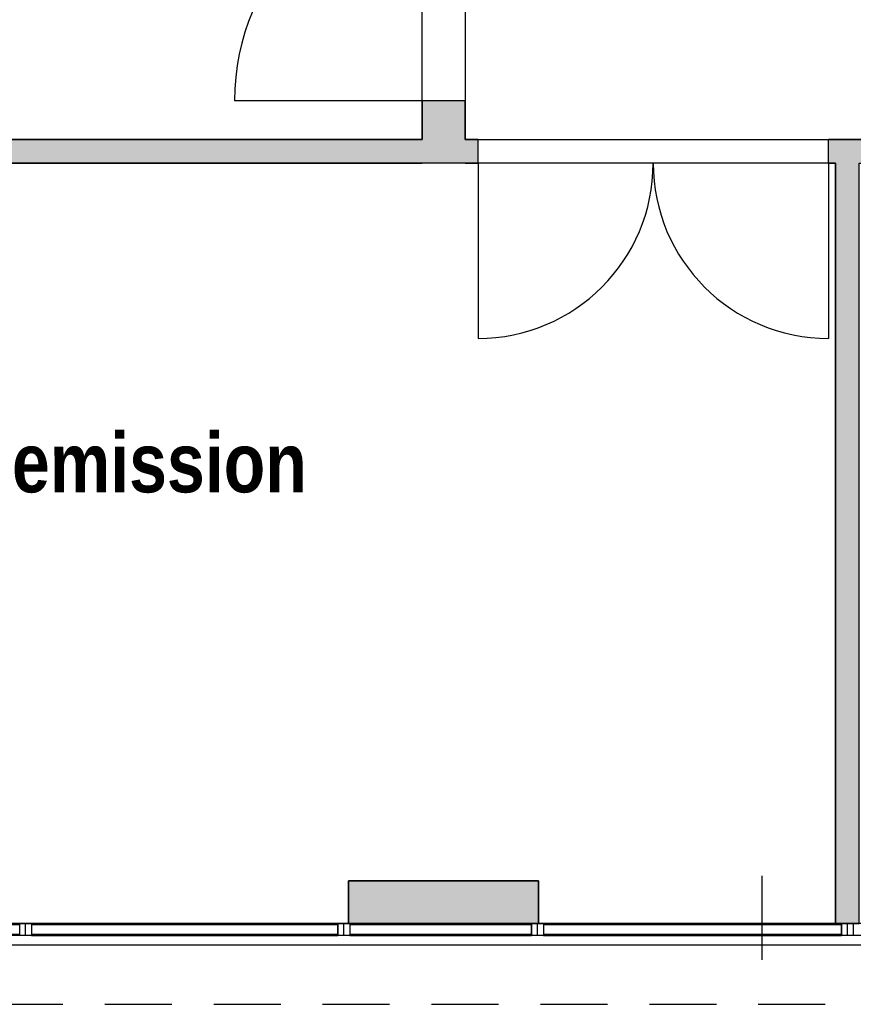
# Model space of a CAD drawing. Extents: x -24342 to 73038, y -9656 to 30949.
# Tile 54 of 170: x 4521 to 4872, y -1434 to -1020. Entities that reach past the tile are written whole.
import ezdxf
from ezdxf.enums import TextEntityAlignment as Align

# ---------------------------------------------------------------- set-up
doc = ezdxf.new("R2010")
doc.units = 0
doc.set_wipeout_variables(frame=1)
for name, pattern in [('21.0032_xref_rdc_02_pro$0$Points tirets', [670.277762, 352.777767, -176.388884, 0, -141.111112]), ('21.0032_xref_rdc_02_pro$0$Tirets', [458.610928, 282.222247, -176.388681]), ('21.0032_xref_rdc_02_pro$0$Wipeout_Contour', [1000, 0, -1000]), ('ACAD_ISO12W100', [21, 12, -3, 0, -3, 0, -3])]:
    doc.linetypes.add(name, pattern=pattern)
for name, color, linetype in [('0_XREF', 250, 'Continuous'), ('21.0032_xref_rdc_02_pro$0$A-AREA-____-OTLN.Modèle IFC', 251, 'Continuous'), ('21.0032_xref_rdc_02_pro$0$A-GLAZ-CURT-OTLN.Modèle IFC', 251, 'Continuous'), ('21.0032_xref_rdc_02_pro$0$A-GLAZ-CWMG-OTLN.Modèle IFC', 251, 'Continuous'), ('21.0032_xref_rdc_02_pro$0$A-WALL-____-OTLN.Modèle IFC', 251, 'Continuous'), ('21.0032_xref_rdc_02_pro$0$Marques de Zone ARCHICAD', 251, 'Continuous'), ('21.0032_xref_rdc_02_pro$0$Portes ARCHICAD', 251, 'Continuous')]:
    doc.layers.add(name, color=color, linetype=linetype)
doc.styles.add('21.0032_xref_rdc_02_pro$0$STYLE_GENERE_1', font='ARIALNB.TTF')
doc.styles.add('21.0032_xref_rdc_02_pro$0$STYLE_GENERE_2', font='ARIALN.TTF')

# ---------------------------------------------------------------- blocks, each defined once
blk = doc.blocks.new('21.0032_xref_rdc_02_pro$0$Salle spectro-emission_SAR_29_1', base_point=(44865, -12207.4))
at = {"layer": '21.0032_xref_rdc_02_pro$0$Marques de Zone ARCHICAD', "insert": (43534.4, -12325.8), "char_height": 170, "attachment_point": 1, "style": '21.0032_xref_rdc_02_pro$0$STYLE_GENERE_2'}
blk.add_mtext('\\A1;\\pt0,100;23,00{\\H0.66x;\\S^  ;} m{\\H0.66x;\\S2^  ;}', dxfattribs=at)
at = {"layer": '21.0032_xref_rdc_02_pro$0$Marques de Zone ARCHICAD'}
for tag, height, style, p in [('DUMMY_849', 250, '21.0032_xref_rdc_02_pro$0$STYLE_GENERE_1', (46435.6, -11861.5)), ('ROOM_NAME', 250, '21.0032_xref_rdc_02_pro$0$STYLE_GENERE_1', (43294.4, -11935.5)), ('calculatedAreaCode', 170, '21.0032_xref_rdc_02_pro$0$STYLE_GENERE_2', (43294.4, -12323.5))]:
    blk.add_attdef(tag, text='', height=height, dxfattribs=dict(at, style=style)).set_placement(p, align=Align.TOP_LEFT)
blk = doc.blocks.new('21.0032_xref_rdc_02_pro$0$Percement_47_1')
at = {"linetype": '21.0032_xref_rdc_02_pro$0$Wipeout_Contour', "ltscale": 201397.90032}
blk.add_wipeout([(43270.1, -14090), (53390, -14090), (53390, -14000), (43270.1, -14000)], dxfattribs=at).dxf.layer = '21.0032_xref_rdc_02_pro$0$A-WALL-____-OTLN.Modèle IFC'
at = {"layer": '21.0032_xref_rdc_02_pro$0$A-WALL-____-OTLN.Modèle IFC', "linetype": '21.0032_xref_rdc_02_pro$0$Points tirets'}
blk.add_line((48330, -13800), (48330, -14290), dxfattribs=at)
at = {"layer": '21.0032_xref_rdc_02_pro$0$A-WALL-____-OTLN.Modèle IFC', "linetype": 'Continuous', "flags": 128}
for points in [[(53390, -14000), (43270.1, -14000)], [(43270.1, -14090), (53390, -14090)]]:
    blk.add_lwpolyline(points, dxfattribs=at)
blk = doc.blocks.new('21.0032_xref_rdc_02_pro$0$Mur_93_1', base_point=(46990, -10750))
at = {"layer": '21.0032_xref_rdc_02_pro$0$A-WALL-____-OTLN.Modèle IFC', "linetype": 'Continuous'}
blk.add_hatch(color=256, dxfattribs=at).paths.add_polyline_path([(42870, -10800), (46900, -10800), (46900, -10700), (42870, -10700)])
at = {"layer": '21.0032_xref_rdc_02_pro$0$A-WALL-____-OTLN.Modèle IFC', "linetype": 'Continuous', "flags": 128}
for points in [[(46900, -10700), (42870, -10700)], [(42870, -10800), (46900, -10800)]]:
    blk.add_lwpolyline(points, dxfattribs=at)
blk = doc.blocks.new('21.0032_xref_rdc_02_pro$0$Porte (Mur) 34[35]_1')
at = {"layer": '21.0032_xref_rdc_02_pro$0$Portes ARCHICAD', "linetype": 'Continuous'}
blk.add_line((49609.1, -10700), (49609.1, -11670), dxfattribs=at)
blk.add_arc((49609.1, -10700), 970, 270, 0, dxfattribs=at)
blk = doc.blocks.new('21.0032_xref_rdc_02_pro$0$Porte (Mur) 35[36]_1')
at = {"layer": '21.0032_xref_rdc_02_pro$0$Portes ARCHICAD', "linetype": 'Continuous'}
for p, q in [((47135, -10800), (47135, -11537.5)), ((48610, -10800), (48610, -11537.5))]:
    blk.add_line(p, q, dxfattribs=at)
for centre, start, end in [((47135, -10800), 270, 0), ((48610, -10800), 180, 270)]:
    blk.add_arc(centre, 737.5, start, end, dxfattribs=at)
blk = doc.blocks.new('21.0032_xref_rdc_02_pro$0$Mur_94_1', base_point=(46990, -10750))
at = {"layer": '21.0032_xref_rdc_02_pro$0$A-WALL-____-OTLN.Modèle IFC', "linetype": 'Continuous'}
for points in [[(47080, -10800), (47135, -10800), (47135, -10700), (47080, -10700)], [(48610, -10800), (49609.1, -10800), (49609.1, -10700), (48610, -10700)], [(52940, -10700), (50579.1, -10700), (50579.1, -10800), (52940, -10800)], [(52940, -10800), (53040, -10800), (53040, -10700)], [(52940, -10700), (52940, -10800), (53040, -10700)]]:
    blk.add_hatch(color=256, dxfattribs=at).paths.add_polyline_path(points)
for p, q in [((47135, -10800), (47135, -10700)), ((48610, -10800), (48610, -10700)), ((49609.1, -10800), (49609.1, -10700)), ((50579.1, -10800), (50579.1, -10700))]:
    blk.add_line(p, q, dxfattribs=at)
at = {"layer": '21.0032_xref_rdc_02_pro$0$A-WALL-____-OTLN.Modèle IFC', "linetype": 'Continuous', "flags": 128}
for points in [[(47135, -10700), (47080, -10700)], [(49609.1, -10700), (48610, -10700)], [(53040, -10700), (50579.1, -10700)], [(53040, -10700), (53040, -10800)], [(47080, -10800), (47135, -10800)], [(48610, -10800), (48640, -10800)], [(48740, -10800), (49609.1, -10800)], [(50579.1, -10800), (52940, -10800)]]:
    blk.add_lwpolyline(points, dxfattribs=at)
at = {"layer": '21.0032_xref_rdc_02_pro$0$Portes ARCHICAD', "linetype": 'Continuous'}
for name in ['21.0032_xref_rdc_02_pro$0$Porte (Mur) 34[35]_1', '21.0032_xref_rdc_02_pro$0$Porte (Mur) 35[36]_1']:
    blk.add_blockref(name, (0, 0), dxfattribs=at)
blk = doc.blocks.new('21.0032_xref_rdc_02_pro$0$Porte (Mur) 42[43]_1')
at = {"layer": '21.0032_xref_rdc_02_pro$0$Portes ARCHICAD', "linetype": 'Continuous'}
blk.add_line((47080, -10537.2), (46110, -10537.2), dxfattribs=at)
blk.add_arc((47080, -10537.2), 970, 90, 180, dxfattribs=at)
blk = doc.blocks.new('21.0032_xref_rdc_02_pro$0$Mur_102_1', base_point=(46990, -10750))
at = {"layer": '21.0032_xref_rdc_02_pro$0$A-WALL-____-OTLN.Modèle IFC', "linetype": 'Continuous'}
for points in [[(47080, -10700), (47080, -10537.2), (46900, -10537.2), (46900, -10700)], [(46900, -10700), (46900, -10800), (47080, -10800)], [(46900, -10700), (47080, -10800), (47080, -10700)]]:
    blk.add_hatch(color=256, dxfattribs=at).paths.add_polyline_path(points)
blk.add_line((47080, -10537.2), (46900, -10537.2), dxfattribs=at)
at = {"layer": '21.0032_xref_rdc_02_pro$0$A-WALL-____-OTLN.Modèle IFC', "linetype": 'Continuous', "flags": 128}
for points in [[(46900, -10537.2), (46900, -10700)], [(47080, -10700), (47080, -10537.2)], [(47080, -10800), (46900, -10800)]]:
    blk.add_lwpolyline(points, dxfattribs=at)
at = {"layer": '21.0032_xref_rdc_02_pro$0$Portes ARCHICAD', "linetype": 'Continuous'}
blk.add_blockref('21.0032_xref_rdc_02_pro$0$Porte (Mur) 42[43]_1', (0, 0), dxfattribs=at)
blk = doc.blocks.new('21.0032_xref_rdc_02_pro$0$Mur_135_1', base_point=(48690, -10750))
at = {"layer": '21.0032_xref_rdc_02_pro$0$A-WALL-____-OTLN.Modèle IFC', "linetype": 'Continuous'}
blk.add_hatch(color=256, dxfattribs=at).paths.add_polyline_path([(48640, -10800), (48640, -14000.1), (48740, -14000.1), (48740, -10800)])
at = {"layer": '21.0032_xref_rdc_02_pro$0$A-WALL-____-OTLN.Modèle IFC', "linetype": 'Continuous', "flags": 128}
for points in [[(48640, -10800), (48640, -14000.1)], [(48740, -14000.1), (48740, -10800)], [(48640, -14000.1), (48740, -14000.1)]]:
    blk.add_lwpolyline(points, dxfattribs=at)
blk = doc.blocks.new('21.0032_xref_rdc_02_pro$0$Mur_171_1', base_point=(46590, -13910))
at = {"layer": '21.0032_xref_rdc_02_pro$0$A-WALL-____-OTLN.Modèle IFC', "linetype": 'Continuous'}
blk.add_hatch(color=256, dxfattribs=at).paths.add_polyline_path([(46590, -14000), (47390, -14000), (47390, -13820), (46590, -13820)])
at = {"layer": '21.0032_xref_rdc_02_pro$0$A-WALL-____-OTLN.Modèle IFC', "linetype": 'Continuous', "flags": 128}
for points in [[(47390, -13820), (46590, -13820)], [(46590, -13820), (46590, -14000)], [(47390, -14000), (47390, -13820)], [(46590, -14000), (47390, -14000)]]:
    blk.add_lwpolyline(points, dxfattribs=at)
blk = doc.blocks.new('21.0032_xref_rdc_02_pro$0$Mur_211_1', base_point=(43270.1, -14170))
at = {"layer": '21.0032_xref_rdc_02_pro$0$A-WALL-____-OTLN.Modèle IFC', "linetype": '21.0032_xref_rdc_02_pro$0$Tirets', "flags": 128}
for points in [[(60910.1, -14000), (43270.1, -14000)], [(43270.1, -14340), (60910.1, -14340)]]:
    blk.add_lwpolyline(points, dxfattribs=at)
blk = doc.blocks.new('21.0032_xref_rdc_02_pro$0$IFC Extruded[51]_1', base_point=(44590, -14000))
at = {"layer": '21.0032_xref_rdc_02_pro$0$A-GLAZ-CURT-OTLN.Modèle IFC', "linetype": 'Continuous'}
for p, q in [((45205, -14005), (43975, -14005)), ((43975, -14005), (43975, -14045)), ((45205, -14045), (45205, -14005)), ((43975, -14045), (45205, -14045))]:
    blk.add_line(p, q, dxfattribs=at)
blk = doc.blocks.new('21.0032_xref_rdc_02_pro$0$IFC Extruded[52]_1', base_point=(45900, -14000))
at = {"layer": '21.0032_xref_rdc_02_pro$0$A-GLAZ-CURT-OTLN.Modèle IFC', "linetype": 'Continuous'}
for p, q in [((46545, -14005), (45255, -14005)), ((45255, -14005), (45255, -14045)), ((46545, -14045), (46545, -14005)), ((45255, -14045), (46545, -14045))]:
    blk.add_line(p, q, dxfattribs=at)
blk = doc.blocks.new('21.0032_xref_rdc_02_pro$0$IFC Extruded[53]_1', base_point=(46977.5, -14000))
at = {"layer": '21.0032_xref_rdc_02_pro$0$A-GLAZ-CURT-OTLN.Modèle IFC', "linetype": 'Continuous'}
for p, q in [((47360, -14005), (46595, -14005)), ((46595, -14005), (46595, -14045)), ((47360, -14045), (47360, -14005)), ((46595, -14045), (47360, -14045))]:
    blk.add_line(p, q, dxfattribs=at)
blk = doc.blocks.new('21.0032_xref_rdc_02_pro$0$IFC Extruded[54]_1', base_point=(48037.5, -14000))
at = {"layer": '21.0032_xref_rdc_02_pro$0$A-GLAZ-CURT-OTLN.Modèle IFC', "linetype": 'Continuous'}
for p, q in [((48665, -14005), (47410, -14005)), ((47410, -14005), (47410, -14045)), ((48665, -14045), (48665, -14005)), ((47410, -14045), (48665, -14045))]:
    blk.add_line(p, q, dxfattribs=at)
blk = doc.blocks.new('21.0032_xref_rdc_02_pro$0$IFC Extruded[67]_1', base_point=(44590, -14000))
at = {"layer": '21.0032_xref_rdc_02_pro$0$A-GLAZ-CURT-OTLN.Modèle IFC', "linetype": 'Continuous'}
for p, q in [((45205, -14005), (43975, -14005)), ((43975, -14005), (43975, -14045)), ((45205, -14045), (45205, -14005)), ((43975, -14045), (45205, -14045))]:
    blk.add_line(p, q, dxfattribs=at)
blk = doc.blocks.new('21.0032_xref_rdc_02_pro$0$IFC Extruded[68]_1', base_point=(45900, -14000))
at = {"layer": '21.0032_xref_rdc_02_pro$0$A-GLAZ-CURT-OTLN.Modèle IFC', "linetype": 'Continuous'}
for p, q in [((46545, -14005), (45255, -14005)), ((45255, -14005), (45255, -14045)), ((46545, -14045), (46545, -14005)), ((45255, -14045), (46545, -14045))]:
    blk.add_line(p, q, dxfattribs=at)
blk = doc.blocks.new('21.0032_xref_rdc_02_pro$0$IFC Extruded[69]_1', base_point=(46977.5, -14000))
at = {"layer": '21.0032_xref_rdc_02_pro$0$A-GLAZ-CURT-OTLN.Modèle IFC', "linetype": 'Continuous'}
for p, q in [((47360, -14005), (46595, -14005)), ((46595, -14005), (46595, -14045)), ((47360, -14045), (47360, -14005)), ((46595, -14045), (47360, -14045))]:
    blk.add_line(p, q, dxfattribs=at)
blk = doc.blocks.new('21.0032_xref_rdc_02_pro$0$IFC Extruded[70]_1', base_point=(48037.5, -14000))
at = {"layer": '21.0032_xref_rdc_02_pro$0$A-GLAZ-CURT-OTLN.Modèle IFC', "linetype": 'Continuous'}
for p, q in [((48665, -14005), (47410, -14005)), ((47410, -14005), (47410, -14045)), ((48665, -14045), (48665, -14005)), ((47410, -14045), (48665, -14045))]:
    blk.add_line(p, q, dxfattribs=at)
blk = doc.blocks.new('21.0032_xref_rdc_02_pro$0$IFC Extruded[88]_1', base_point=(48690, -14000))
at = {"layer": '21.0032_xref_rdc_02_pro$0$A-GLAZ-CWMG-OTLN.Modèle IFC', "linetype": 'Continuous'}
for p, q in [((48690, -14050), (48690, -14000)), ((49950, -14000), (48690, -14000)), ((49950, -14050), (49950, -14000)), ((49950, -14050), (48690, -14050))]:
    blk.add_line(p, q, dxfattribs=at)
blk = doc.blocks.new('21.0032_xref_rdc_02_pro$0$IFC Extruded[89]_1', base_point=(47385, -14000))
at = {"layer": '21.0032_xref_rdc_02_pro$0$A-GLAZ-CWMG-OTLN.Modèle IFC', "linetype": 'Continuous'}
for p, q in [((47385, -14050), (47385, -14000)), ((48690, -14000), (47385, -14000)), ((48690, -14050), (48690, -14000)), ((48690, -14050), (47385, -14050))]:
    blk.add_line(p, q, dxfattribs=at)
blk = doc.blocks.new('21.0032_xref_rdc_02_pro$0$IFC Extruded[90]_1', base_point=(46570, -14000))
at = {"layer": '21.0032_xref_rdc_02_pro$0$A-GLAZ-CWMG-OTLN.Modèle IFC', "linetype": 'Continuous'}
for p, q in [((46570, -14050), (46570, -14000)), ((47385, -14000), (46570, -14000)), ((47385, -14050), (47385, -14000)), ((47385, -14050), (46570, -14050))]:
    blk.add_line(p, q, dxfattribs=at)
blk = doc.blocks.new('21.0032_xref_rdc_02_pro$0$IFC Extruded[91]_1', base_point=(45230, -14000))
at = {"layer": '21.0032_xref_rdc_02_pro$0$A-GLAZ-CWMG-OTLN.Modèle IFC', "linetype": 'Continuous'}
for p, q in [((45230, -14050), (45230, -14000)), ((46570, -14000), (45230, -14000)), ((46570, -14050), (46570, -14000)), ((46570, -14050), (45230, -14050))]:
    blk.add_line(p, q, dxfattribs=at)
blk = doc.blocks.new('21.0032_xref_rdc_02_pro$0$IFC Extruded[92]_1', base_point=(43950, -14000))
at = {"layer": '21.0032_xref_rdc_02_pro$0$A-GLAZ-CWMG-OTLN.Modèle IFC', "linetype": 'Continuous'}
for p, q in [((43950, -14050), (43950, -14000)), ((45230, -14000), (43950, -14000)), ((45230, -14050), (45230, -14000)), ((45230, -14050), (43950, -14050))]:
    blk.add_line(p, q, dxfattribs=at)
blk = doc.blocks.new('21.0032_xref_rdc_02_pro$0$IFC Extruded[105]_1', base_point=(48665, -14000))
at = {"layer": '21.0032_xref_rdc_02_pro$0$A-GLAZ-CWMG-OTLN.Modèle IFC', "linetype": 'Continuous'}
for p, q in [((47410, -14000), (47410, -14050)), ((47410, -14000), (48665, -14000)), ((48665, -14000), (48665, -14050)), ((47410, -14050), (48665, -14050))]:
    blk.add_line(p, q, dxfattribs=at)
blk = doc.blocks.new('21.0032_xref_rdc_02_pro$0$IFC Extruded[106]_1', base_point=(47360, -14000))
at = {"layer": '21.0032_xref_rdc_02_pro$0$A-GLAZ-CWMG-OTLN.Modèle IFC', "linetype": 'Continuous'}
for p, q in [((46595, -14000), (46595, -14050)), ((46595, -14000), (47360, -14000)), ((47360, -14000), (47360, -14050)), ((46595, -14050), (47360, -14050))]:
    blk.add_line(p, q, dxfattribs=at)
blk = doc.blocks.new('21.0032_xref_rdc_02_pro$0$IFC Extruded[107]_1', base_point=(46545, -14000))
at = {"layer": '21.0032_xref_rdc_02_pro$0$A-GLAZ-CWMG-OTLN.Modèle IFC', "linetype": 'Continuous'}
for p, q in [((45255, -14000), (45255, -14050)), ((45255, -14000), (46545, -14000)), ((46545, -14000), (46545, -14050)), ((45255, -14050), (46545, -14050))]:
    blk.add_line(p, q, dxfattribs=at)
blk = doc.blocks.new('21.0032_xref_rdc_02_pro$0$IFC Extruded[123]_1', base_point=(48665, -14000))
at = {"layer": '21.0032_xref_rdc_02_pro$0$A-GLAZ-CWMG-OTLN.Modèle IFC', "linetype": 'Continuous'}
for p, q in [((47410, -14000), (47410, -14050)), ((47410, -14000), (48665, -14000)), ((48665, -14000), (48665, -14050)), ((47410, -14050), (48665, -14050))]:
    blk.add_line(p, q, dxfattribs=at)
blk = doc.blocks.new('21.0032_xref_rdc_02_pro$0$IFC Extruded[124]_1', base_point=(47360, -14000))
at = {"layer": '21.0032_xref_rdc_02_pro$0$A-GLAZ-CWMG-OTLN.Modèle IFC', "linetype": 'Continuous'}
for p, q in [((46595, -14000), (46595, -14050)), ((46595, -14000), (47360, -14000)), ((47360, -14000), (47360, -14050)), ((46595, -14050), (47360, -14050))]:
    blk.add_line(p, q, dxfattribs=at)
blk = doc.blocks.new('21.0032_xref_rdc_02_pro$0$IFC Extruded[125]_1', base_point=(46545, -14000))
at = {"layer": '21.0032_xref_rdc_02_pro$0$A-GLAZ-CWMG-OTLN.Modèle IFC', "linetype": 'Continuous'}
for p, q in [((45255, -14000), (45255, -14050)), ((45255, -14000), (46545, -14000)), ((46545, -14000), (46545, -14050)), ((45255, -14050), (46545, -14050))]:
    blk.add_line(p, q, dxfattribs=at)
blk = doc.blocks.new('21.0032_xref_rdc_02_pro$0$IFC Extruded[139]_1', base_point=(48665, -14000))
at = {"layer": '21.0032_xref_rdc_02_pro$0$A-GLAZ-CWMG-OTLN.Modèle IFC', "linetype": 'Continuous'}
for p, q in [((47410, -14000), (47410, -14050)), ((47410, -14000), (48665, -14000)), ((48665, -14000), (48665, -14050)), ((47410, -14050), (48665, -14050))]:
    blk.add_line(p, q, dxfattribs=at)
blk = doc.blocks.new('21.0032_xref_rdc_02_pro$0$IFC Extruded[140]_1', base_point=(47360, -14000))
at = {"layer": '21.0032_xref_rdc_02_pro$0$A-GLAZ-CWMG-OTLN.Modèle IFC', "linetype": 'Continuous'}
for p, q in [((46595, -14000), (46595, -14050)), ((46595, -14000), (47360, -14000)), ((47360, -14000), (47360, -14050)), ((46595, -14050), (47360, -14050))]:
    blk.add_line(p, q, dxfattribs=at)
blk = doc.blocks.new('21.0032_xref_rdc_02_pro$0$IFC Extruded[141]_1', base_point=(46545, -14000))
at = {"layer": '21.0032_xref_rdc_02_pro$0$A-GLAZ-CWMG-OTLN.Modèle IFC', "linetype": 'Continuous'}
for p, q in [((45255, -14000), (45255, -14050)), ((45255, -14000), (46545, -14000)), ((46545, -14000), (46545, -14050)), ((45255, -14050), (46545, -14050))]:
    blk.add_line(p, q, dxfattribs=at)
blk = doc.blocks.new('21.0032_xref_rdc_02_pro$0$IFC Extruded[170]_1', base_point=(48690, -14000))
at = {"layer": '21.0032_xref_rdc_02_pro$0$A-GLAZ-CWMG-OTLN.Modèle IFC', "linetype": 'Continuous'}
for p, q in [((48665, -14050), (48665, -14000)), ((48665, -14000), (48715, -14000)), ((48715, -14000), (48715, -14050)), ((48715, -14050), (48665, -14050))]:
    blk.add_line(p, q, dxfattribs=at)
blk = doc.blocks.new('21.0032_xref_rdc_02_pro$0$IFC Extruded[171]_1', base_point=(48690, -14000))
at = {"layer": '21.0032_xref_rdc_02_pro$0$A-GLAZ-CWMG-OTLN.Modèle IFC', "linetype": 'Continuous'}
for p, q in [((48665, -14050), (48665, -14000)), ((48665, -14000), (48715, -14000)), ((48715, -14000), (48715, -14050)), ((48715, -14050), (48665, -14050))]:
    blk.add_line(p, q, dxfattribs=at)
blk = doc.blocks.new('21.0032_xref_rdc_02_pro$0$IFC Extruded[172]_1', base_point=(48690, -14000))
at = {"layer": '21.0032_xref_rdc_02_pro$0$A-GLAZ-CWMG-OTLN.Modèle IFC', "linetype": 'Continuous'}
for p, q in [((48665, -14050), (48665, -14000)), ((48665, -14000), (48715, -14000)), ((48715, -14000), (48715, -14050)), ((48715, -14050), (48665, -14050))]:
    blk.add_line(p, q, dxfattribs=at)
blk = doc.blocks.new('21.0032_xref_rdc_02_pro$0$IFC Extruded[173]_1', base_point=(47385, -14000))
at = {"layer": '21.0032_xref_rdc_02_pro$0$A-GLAZ-CWMG-OTLN.Modèle IFC', "linetype": 'Continuous'}
for p, q in [((47360, -14050), (47360, -14000)), ((47360, -14000), (47410, -14000)), ((47410, -14000), (47410, -14050)), ((47410, -14050), (47360, -14050))]:
    blk.add_line(p, q, dxfattribs=at)
blk = doc.blocks.new('21.0032_xref_rdc_02_pro$0$IFC Extruded[174]_1', base_point=(47385, -14000))
at = {"layer": '21.0032_xref_rdc_02_pro$0$A-GLAZ-CWMG-OTLN.Modèle IFC', "linetype": 'Continuous'}
for p, q in [((47360, -14050), (47360, -14000)), ((47360, -14000), (47410, -14000)), ((47410, -14000), (47410, -14050)), ((47410, -14050), (47360, -14050))]:
    blk.add_line(p, q, dxfattribs=at)
blk = doc.blocks.new('21.0032_xref_rdc_02_pro$0$IFC Extruded[175]_1', base_point=(47385, -14000))
at = {"layer": '21.0032_xref_rdc_02_pro$0$A-GLAZ-CWMG-OTLN.Modèle IFC', "linetype": 'Continuous'}
for p, q in [((47360, -14050), (47360, -14000)), ((47360, -14000), (47410, -14000)), ((47410, -14000), (47410, -14050)), ((47410, -14050), (47360, -14050))]:
    blk.add_line(p, q, dxfattribs=at)
blk = doc.blocks.new('21.0032_xref_rdc_02_pro$0$IFC Extruded[176]_1', base_point=(46570, -14000))
at = {"layer": '21.0032_xref_rdc_02_pro$0$A-GLAZ-CWMG-OTLN.Modèle IFC', "linetype": 'Continuous'}
for p, q in [((46545, -14050), (46545, -14000)), ((46545, -14000), (46595, -14000)), ((46595, -14000), (46595, -14050)), ((46595, -14050), (46545, -14050))]:
    blk.add_line(p, q, dxfattribs=at)
blk = doc.blocks.new('21.0032_xref_rdc_02_pro$0$IFC Extruded[177]_1', base_point=(46570, -14000))
at = {"layer": '21.0032_xref_rdc_02_pro$0$A-GLAZ-CWMG-OTLN.Modèle IFC', "linetype": 'Continuous'}
for p, q in [((46545, -14050), (46545, -14000)), ((46545, -14000), (46595, -14000)), ((46595, -14000), (46595, -14050)), ((46595, -14050), (46545, -14050))]:
    blk.add_line(p, q, dxfattribs=at)
blk = doc.blocks.new('21.0032_xref_rdc_02_pro$0$IFC Extruded[178]_1', base_point=(46570, -14000))
at = {"layer": '21.0032_xref_rdc_02_pro$0$A-GLAZ-CWMG-OTLN.Modèle IFC', "linetype": 'Continuous'}
for p, q in [((46545, -14050), (46545, -14000)), ((46545, -14000), (46595, -14000)), ((46595, -14000), (46595, -14050)), ((46595, -14050), (46545, -14050))]:
    blk.add_line(p, q, dxfattribs=at)
blk = doc.blocks.new('21.0032_xref_rdc_02_pro$0$IFC Extruded[179]_1', base_point=(45230, -14000))
at = {"layer": '21.0032_xref_rdc_02_pro$0$A-GLAZ-CWMG-OTLN.Modèle IFC', "linetype": 'Continuous'}
for p, q in [((45205, -14050), (45205, -14000)), ((45205, -14000), (45255, -14000)), ((45255, -14000), (45255, -14050)), ((45255, -14050), (45205, -14050))]:
    blk.add_line(p, q, dxfattribs=at)
blk = doc.blocks.new('21.0032_xref_rdc_02_pro$0$IFC Extruded[180]_1', base_point=(45230, -14000))
at = {"layer": '21.0032_xref_rdc_02_pro$0$A-GLAZ-CWMG-OTLN.Modèle IFC', "linetype": 'Continuous'}
for p, q in [((45205, -14050), (45205, -14000)), ((45205, -14000), (45255, -14000)), ((45255, -14000), (45255, -14050)), ((45255, -14050), (45205, -14050))]:
    blk.add_line(p, q, dxfattribs=at)
blk = doc.blocks.new('21.0032_xref_rdc_02_pro$0$IFC Extruded[181]_1', base_point=(45230, -14000))
at = {"layer": '21.0032_xref_rdc_02_pro$0$A-GLAZ-CWMG-OTLN.Modèle IFC', "linetype": 'Continuous'}
for p, q in [((45205, -14050), (45205, -14000)), ((45205, -14000), (45255, -14000)), ((45255, -14000), (45255, -14050)), ((45255, -14050), (45205, -14050))]:
    blk.add_line(p, q, dxfattribs=at)
blk = doc.blocks.new('21.0032_xref_rdc_02_pro')
at = {"layer": '21.0032_xref_rdc_02_pro$0$A-AREA-____-OTLN.Modèle IFC', "linetype": 'Continuous', "flags": 128}
for points in [[(4690, -28), (4108, -28), (4108, -448), (4538, -448), (4538, -458), (4108, -458), (4108, -930), (4287, -930), (4287, -1070), (4690, -1070), (4690, -939)], [(4708, -1070), (4869, -1070), (5304, -1070), (5304, -1382), (5339, -1382), (5339, -1400), (5464, -1400), (5464, -1070), (5890, -1070), (5890, -825), (5890, -705), (5770, -705), (5770, -948), (5369, -948), (4708, -948)]]:
    blk.add_lwpolyline(points, close=True, dxfattribs=at)
blk.add_lwpolyline([(4699, -1080), (4278, -1080), (4277.52, -1080.22, 1.027001), (4269, -1400), (4327.01, -1400), (4659, -1400), (4659, -1382), (4739, -1382), (4739, -1400), (4864, -1400), (4864, -1080)], format="xyb", close=True, dxfattribs=at)
at = {"layer": '21.0032_xref_rdc_02_pro$0$A-AREA-____-OTLN.Modèle IFC', "linetype": 'Continuous', "xscale": 0.1, "yscale": 0.1, "zscale": 0.1}
blk.add_blockref('21.0032_xref_rdc_02_pro$0$Salle spectro-emission_SAR_29_1', (4486.5, -1220.74), dxfattribs=at).add_auto_attribs({'ROOM_NAME': 'Salle spectro-emission', 'calculatedAreaCode': 'S: '})
at = {"layer": '21.0032_xref_rdc_02_pro$0$A-WALL-____-OTLN.Modèle IFC', "xscale": 0.1, "yscale": 0.1, "zscale": 0.1}
for name in ['21.0032_xref_rdc_02_pro$0$Mur_102_1', '21.0032_xref_rdc_02_pro$0$Mur_93_1', '21.0032_xref_rdc_02_pro$0$Mur_94_1']:
    blk.add_blockref(name, (4699, -1075), dxfattribs=at)
at = {"layer": '21.0032_xref_rdc_02_pro$0$A-WALL-____-OTLN.Modèle IFC', "linetype": 'Continuous', "xscale": 0.1, "yscale": 0.1, "zscale": 0.1}
blk.add_blockref('21.0032_xref_rdc_02_pro$0$Percement_47_1', (0, 0), dxfattribs=at)
at = {"layer": '21.0032_xref_rdc_02_pro$0$A-GLAZ-CURT-OTLN.Modèle IFC', "linetype": 'Continuous', "xscale": 0.1, "yscale": 0.1, "zscale": 0.1}
for name, p in [('21.0032_xref_rdc_02_pro$0$IFC Extruded[51]_1', (4459, -1400)), ('21.0032_xref_rdc_02_pro$0$IFC Extruded[67]_1', (4459, -1400)), ('21.0032_xref_rdc_02_pro$0$IFC Extruded[52]_1', (4590, -1400)), ('21.0032_xref_rdc_02_pro$0$IFC Extruded[68]_1', (4590, -1400)), ('21.0032_xref_rdc_02_pro$0$IFC Extruded[53]_1', (4697.75, -1400)), ('21.0032_xref_rdc_02_pro$0$IFC Extruded[69]_1', (4697.75, -1400)), ('21.0032_xref_rdc_02_pro$0$IFC Extruded[54]_1', (4803.75, -1400)), ('21.0032_xref_rdc_02_pro$0$IFC Extruded[70]_1', (4803.75, -1400))]:
    blk.add_blockref(name, p, dxfattribs=at)
at = {"layer": '21.0032_xref_rdc_02_pro$0$A-GLAZ-CWMG-OTLN.Modèle IFC', "linetype": 'Continuous', "xscale": 0.1, "yscale": 0.1, "zscale": 0.1}
for name, p in [('21.0032_xref_rdc_02_pro$0$IFC Extruded[92]_1', (4395, -1400)), ('21.0032_xref_rdc_02_pro$0$IFC Extruded[179]_1', (4523, -1400)), ('21.0032_xref_rdc_02_pro$0$IFC Extruded[180]_1', (4523, -1400)), ('21.0032_xref_rdc_02_pro$0$IFC Extruded[181]_1', (4523, -1400)), ('21.0032_xref_rdc_02_pro$0$IFC Extruded[91]_1', (4523, -1400)), ('21.0032_xref_rdc_02_pro$0$IFC Extruded[107]_1', (4654.5, -1400)), ('21.0032_xref_rdc_02_pro$0$IFC Extruded[125]_1', (4654.5, -1400)), ('21.0032_xref_rdc_02_pro$0$IFC Extruded[141]_1', (4654.5, -1400)), ('21.0032_xref_rdc_02_pro$0$IFC Extruded[176]_1', (4657, -1400)), ('21.0032_xref_rdc_02_pro$0$IFC Extruded[177]_1', (4657, -1400)), ('21.0032_xref_rdc_02_pro$0$IFC Extruded[178]_1', (4657, -1400)), ('21.0032_xref_rdc_02_pro$0$IFC Extruded[90]_1', (4657, -1400)), ('21.0032_xref_rdc_02_pro$0$IFC Extruded[106]_1', (4736, -1400)), ('21.0032_xref_rdc_02_pro$0$IFC Extruded[124]_1', (4736, -1400)), ('21.0032_xref_rdc_02_pro$0$IFC Extruded[140]_1', (4736, -1400)), ('21.0032_xref_rdc_02_pro$0$IFC Extruded[173]_1', (4738.5, -1400)), ('21.0032_xref_rdc_02_pro$0$IFC Extruded[174]_1', (4738.5, -1400)), ('21.0032_xref_rdc_02_pro$0$IFC Extruded[175]_1', (4738.5, -1400)), ('21.0032_xref_rdc_02_pro$0$IFC Extruded[89]_1', (4738.5, -1400)), ('21.0032_xref_rdc_02_pro$0$IFC Extruded[105]_1', (4866.5, -1400)), ('21.0032_xref_rdc_02_pro$0$IFC Extruded[123]_1', (4866.5, -1400)), ('21.0032_xref_rdc_02_pro$0$IFC Extruded[139]_1', (4866.5, -1400)), ('21.0032_xref_rdc_02_pro$0$IFC Extruded[170]_1', (4869, -1400)), ('21.0032_xref_rdc_02_pro$0$IFC Extruded[171]_1', (4869, -1400)), ('21.0032_xref_rdc_02_pro$0$IFC Extruded[172]_1', (4869, -1400)), ('21.0032_xref_rdc_02_pro$0$IFC Extruded[88]_1', (4869, -1400))]:
    blk.add_blockref(name, p, dxfattribs=at)
at = {"layer": '21.0032_xref_rdc_02_pro$0$A-WALL-____-OTLN.Modèle IFC', "xscale": 0.1, "yscale": 0.1, "zscale": 0.1}
for name, p in [('21.0032_xref_rdc_02_pro$0$Mur_135_1', (4869, -1075)), ('21.0032_xref_rdc_02_pro$0$Mur_171_1', (4659, -1391)), ('21.0032_xref_rdc_02_pro$0$Mur_211_1', (4327.01, -1417))]:
    blk.add_blockref(name, p, dxfattribs=at)

msp = doc.modelspace()

# ---------------------------------------------------------------- block references
at = {"layer": '0_XREF', "linetype": 'ACAD_ISO12W100'}
msp.add_blockref('21.0032_xref_rdc_02_pro', (0, 0), dxfattribs=at)

doc.saveas('drawing.dxf')
